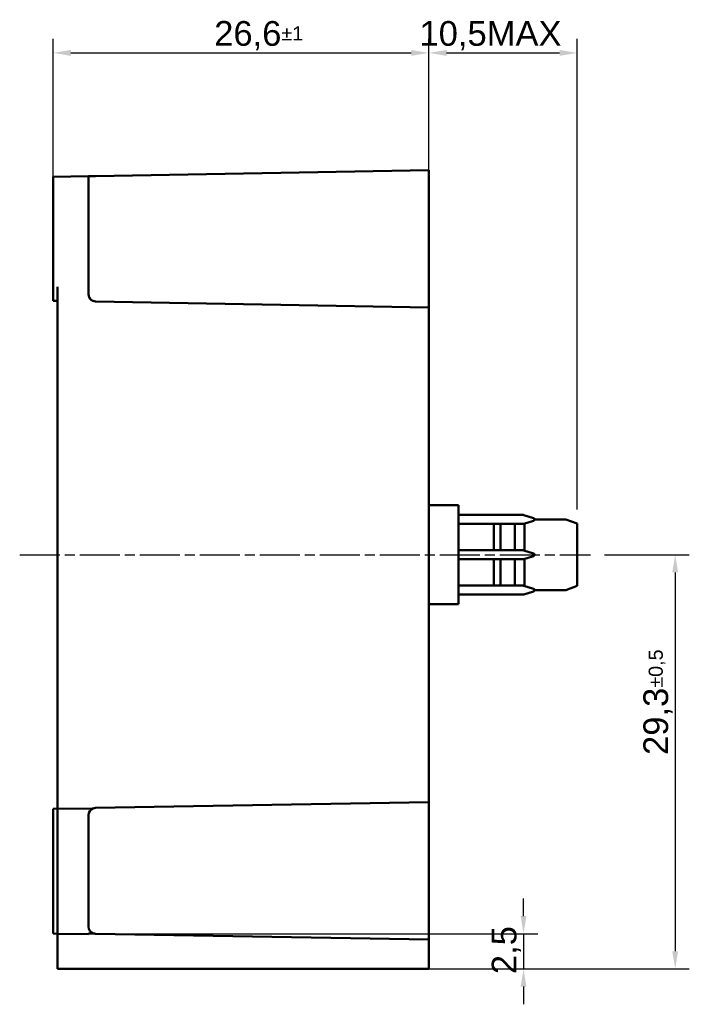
# Model space of a CAD drawing. Header units: millimetres. Extents: x 11 to 160, y 13 to 142.
# Tile 5 of 5: x 112 to 160, y 72 to 142. Entities that reach past the tile are written whole.
import ezdxf

# ---------------------------------------------------------------- set-up
doc = ezdxf.new("R2010")
doc.units = ezdxf.units.MM
doc.header["$LTSCALE"] = 0.5
doc.linetypes.add('CHAIN', pattern=[0.3543, 0.2362, -0.0295, 0.0591, -0.0295])
doc.linetypes.add('LONG_DASH_DOTTED', pattern=[0.3001, 0.2362, -0.0295, 0.0049, -0.0295])
for name, color, linetype, lineweight in [('Arêtes visibles(GABARIT)', 7, 'Continuous', 50), ('Cotes(GABARIT)', 7, 'Continuous', 25), ('Ligne de centre(GABARIT)', 7, 'LONG_DASH_DOTTED', 25)]:
    doc.layers.add(name, color=color, linetype=linetype, lineweight=lineweight)
doc.styles.add('Courant-BSI', font='arial.ttf')
doc.dimstyles.new('MS-Relais', dxfattribs={"dimscale": 0.5, "dimtxt": 3.5, "dimasz": 2.5, "dimexe": 2, "dimexo": 2, "dimgap": 0.3, "dimtad": 1, "dimtoh": 1, "dimrnd": 1e-08, "dimtxsty": 'Courant-BSI', "dimcen": 0.09, "dimdle": 6, "dimclrd": 7, "dimclre": 7, "dimclrt": 7, "dimazin": 2, "dimtfac": 0.571429, "dimtmove": 0, "dimatfit": 3, "dimfxl": 1, "dimtolj": 1, "dimlwd": 25, "dimlwe": 25, "dimarcsym": 0})

# ---------------------------------------------------------------- blocks, each defined once
blk = doc.blocks.new('*D35')
at = {"layer": 'Cotes(GABARIT)', "color": 7, "linetype": 'Continuous', "lineweight": 25}
for p, q in [((141.458, 122.39), (141.458, 140.39)), ((151.958, 107.099), (151.958, 140.39)), ((142.708, 139.39), (150.708, 139.39))]:
    blk.add_line(p, q, dxfattribs=at)
at = {"layer": 'Cotes(GABARIT)', "color": 7, "linetype": 'Continuous'}
for points in [[(142.708, 139.599), (142.708, 139.182), (141.458, 139.39)], [(150.708, 139.599), (150.708, 139.182), (151.958, 139.39)]]:
    blk.add_solid(points, dxfattribs=at)
at = {"layer": 'Defpoints', "color": 0, "linetype": 'Continuous'}
for p in [(151.958, 139.39), (141.458, 121.39), (151.958, 106.099)]:
    blk.add_point(p, dxfattribs=at)
at = {"layer": 'Cotes(GABARIT)', "color": 7, "linetype": 'Continuous', "lineweight": 25, "insert": (140.79, 141.644), "char_height": 1.75, "attachment_point": 1, "style": 'Courant-BSI'}
blk.add_mtext('\\A1;10,5{MAX}', dxfattribs=at)
blk = doc.blocks.new('*D36')
at = {"layer": 'Cotes(GABARIT)', "color": 7, "linetype": 'Continuous', "lineweight": 25}
for p, q in [((148.158, 78.335), (148.158, 79.585)), ((116.158, 77.085), (149.158, 77.085)), ((148.158, 77.085), (148.158, 74.59)), ((116.158, 74.59), (149.158, 74.59)), ((148.158, 73.34), (148.158, 72.09))]:
    blk.add_line(p, q, dxfattribs=at)
at = {"layer": 'Cotes(GABARIT)', "color": 7, "linetype": 'Continuous'}
for points in [[(147.95, 78.335), (148.366, 78.335), (148.158, 77.085)], [(147.95, 73.34), (148.366, 73.34), (148.158, 74.59)]]:
    blk.add_solid(points, dxfattribs=at)
at = {"layer": 'Defpoints', "color": 0, "linetype": 'Continuous'}
for p in [(115.158, 77.085), (115.158, 74.59), (148.158, 74.59)]:
    blk.add_point(p, dxfattribs=at)
at = {"layer": 'Cotes(GABARIT)', "color": 7, "linetype": 'Continuous', "lineweight": 25, "insert": (145.905, 74.223), "char_height": 1.75, "attachment_point": 1, "rotation": 90, "style": 'Courant-BSI'}
blk.add_mtext('\\A1;2,5', dxfattribs=at)
blk = doc.blocks.new('*D37')
at = {"layer": 'Cotes(GABARIT)', "color": 7, "linetype": 'Continuous', "lineweight": 25}
for p, q in [((114.858, 127.627), (114.858, 140.39)), ((141.458, 126.89), (141.458, 140.39)), ((116.108, 139.39), (140.208, 139.39))]:
    blk.add_line(p, q, dxfattribs=at)
at = {"layer": 'Cotes(GABARIT)', "color": 7, "linetype": 'Continuous'}
for points in [[(116.108, 139.599), (116.108, 139.182), (114.858, 139.39)], [(140.208, 139.599), (140.208, 139.182), (141.458, 139.39)]]:
    blk.add_solid(points, dxfattribs=at)
at = {"layer": 'Defpoints', "color": 0, "linetype": 'Continuous'}
for p in [(141.458, 139.39), (114.858, 126.627), (141.458, 125.89)]:
    blk.add_point(p, dxfattribs=at)
at = {"layer": 'Cotes(GABARIT)', "color": 7, "linetype": 'Continuous', "lineweight": 25, "insert": (126.257, 141.644), "char_height": 1.75, "attachment_point": 1, "style": 'Courant-BSI'}
blk.add_mtext('\\A1;26,6{\\H1.000000;±1}', dxfattribs=at)
blk = doc.blocks.new('*D38')
at = {"layer": 'Cotes(GABARIT)', "color": 7, "linetype": 'Continuous', "lineweight": 25}
for p, q in [((153.892, 103.89), (159.892, 103.89)), ((158.892, 102.64), (158.892, 75.84)), ((142.458, 74.59), (159.892, 74.59))]:
    blk.add_line(p, q, dxfattribs=at)
at = {"layer": 'Cotes(GABARIT)', "color": 7, "linetype": 'Continuous'}
for points in [[(158.684, 102.64), (159.1, 102.64), (158.892, 103.89)], [(158.684, 75.84), (159.1, 75.84), (158.892, 74.59)]]:
    blk.add_solid(points, dxfattribs=at)
at = {"layer": 'Defpoints', "color": 0, "linetype": 'Continuous'}
for p in [(152.892, 103.89), (141.458, 74.59), (158.892, 74.59)]:
    blk.add_point(p, dxfattribs=at)
at = {"layer": 'Cotes(GABARIT)', "color": 7, "linetype": 'Continuous', "lineweight": 25, "insert": (156.639, 89.729), "char_height": 1.75, "attachment_point": 1, "rotation": 90, "style": 'Courant-BSI'}
blk.add_mtext('\\A1;29,3{\\H1.000000;±0,5}', dxfattribs=at)

msp = doc.modelspace()

# ---------------------------------------------------------------- linework, layer by layer
at = {"layer": 'Arêtes visibles(GABARIT)'}
for p, q in [((117.8494, 130.6783), (141.4581, 131.0904)), ((141.4581, 131.0904), (141.4581, 125.8904)), ((117.3581, 130.6697), (114.8581, 130.6261)), ((114.8581, 126.6267), (114.8581, 130.6261)), ((117.8494, 130.6783), (117.3581, 130.6697)), ((117.3581, 130.6697), (117.3581, 126.6703)), ((114.8581, 126.6267), (114.8581, 122.8545)), ((117.3581, 122.3024), (117.3581, 126.6703)), ((141.4581, 125.8904), (141.4581, 121.3904)), ((114.8581, 121.8547), (114.8581, 122.8545)), ((115.1581, 85.9279), (115.1581, 122.8493)), ((114.8581, 121.8547), (115.1581, 121.8494)), ((141.4581, 121.3904), (117.8494, 121.8025)), ((141.4581, 86.3904), (141.4581, 121.3904)), ((143.5581, 107.3904), (141.4581, 107.3904)), ((143.5581, 107.3904), (143.5581, 100.3904)), ((148.1426, 106.7079), (143.5581, 106.7079)), ((148.8579, 106.4857), (148.1729, 106.7032)), ((143.5581, 106.0729), (148.1426, 106.0729)), ((146.0581, 104.2079), (146.0581, 106.0729)), ((146.5348, 106.0729), (146.5348, 104.2079)), ((147.5348, 106.0729), (147.5348, 104.2079)), ((148.1729, 106.0775), (148.8579, 106.295)), ((148.2276, 104.1858), (148.2276, 106.0949)), ((148.9276, 106.3904), (151.1581, 106.3904)), ((151.1581, 106.3904), (151.9581, 106.0992)), ((151.9581, 106.0992), (151.9581, 101.6815)), ((148.1426, 104.2079), (143.5581, 104.2079)), ((148.8579, 103.9857), (148.1729, 104.2032)), ((148.1729, 103.5775), (148.8579, 103.795)), ((143.5581, 103.5729), (148.1426, 103.5729)), ((146.0581, 101.7079), (146.0581, 103.5729)), ((146.5348, 103.5729), (146.5348, 101.7079)), ((147.5348, 103.5729), (147.5348, 101.7079)), ((148.2276, 101.6858), (148.2276, 103.5949)), ((148.1426, 101.7079), (143.5581, 101.7079)), ((148.8579, 101.4857), (148.1729, 101.7032)), ((143.5581, 101.0729), (148.1426, 101.0729)), ((148.1729, 101.0775), (148.8579, 101.295)), ((151.1581, 101.3904), (148.9276, 101.3904)), ((151.9581, 101.6815), (151.1581, 101.3904)), ((143.5581, 100.3904), (141.4581, 100.3904)), ((117.8494, 85.9783), (141.4581, 86.3904)), ((141.4581, 86.3904), (141.4581, 81.8904)), ((115.1581, 85.9313), (114.8581, 85.9261)), ((114.8581, 84.9262), (114.8581, 85.9261)), ((117.6739, 85.9432), (115.1581, 85.9279)), ((115.1581, 85.9279), (115.1581, 77.0851)), ((117.3581, 77.5817), (117.3581, 85.4783)), ((114.8581, 78.0902), (114.8581, 84.9262)), ((141.4581, 81.8904), (141.4581, 76.6697)), ((114.8581, 77.0904), (114.8581, 78.0902)), ((114.8581, 77.0904), (115.1581, 77.0851)), ((115.1581, 77.0851), (117.3581, 77.0467)), ((115.1581, 77.0851), (115.1581, 74.5904)), ((117.6992, 77.1076), (117.3581, 77.1056)), ((117.3581, 77.0467), (117.3581, 77.1056)), ((141.4581, 76.6697), (117.8494, 77.0818)), ((141.4581, 74.5904), (141.4581, 76.6697)), ((141.4581, 74.5904), (115.1581, 74.5904))]:
    msp.add_line(p, q, dxfattribs=at)
for centre, radius, start, end in [((117.8581, 122.3024), 0.5, 180, 269), ((148.1426, 106.6079), 0.1, 72.385357, 90), ((148.1426, 106.1729), 0.1, 270, 287.614643), ((148.8276, 106.3904), 0.1, 287.614643, 72.385357), ((148.1426, 104.1079), 0.1, 72.385357, 90), ((148.8276, 103.8904), 0.1, 287.614643, 72.385357), ((148.1426, 103.6729), 0.1, 270, 287.614643), ((148.1426, 101.6079), 0.1, 72.385357, 90), ((148.1426, 101.1729), 0.1, 270, 287.614643), ((148.8276, 101.3904), 0.1, 287.614643, 72.385357), ((117.8581, 85.4783), 0.5, 111.621019, 180), ((117.8581, 85.4783), 0.5, 91, 111.621019), ((117.8581, 77.5817), 0.5, 180, 251.472228), ((117.8581, 77.5817), 0.5, 251.472228, 269)]:
    msp.add_arc(centre, radius, start, end, dxfattribs=at)
at = {"layer": 'Ligne de centre(GABARIT)', "linetype": 'CHAIN', "ltscale": 23.990969}
msp.add_line((112.4848, 103.8904), (152.8921, 103.8904), dxfattribs=at)

# ---------------------------------------------------------------- dimensions: what is measured, and where the dimension line sits
at = {"layer": 'Cotes(GABARIT)', "color": 7, "linetype": 'Continuous', "lineweight": 25}
dim = msp.add_linear_dim(base=(141.4581, 139.3904), p1=(114.8581, 126.6267), p2=(141.4581, 125.8904), dimstyle='MS-Relais', override={"dimgap": 0.3, "dimtoh": 0, "dimdec": 2, "dimtol": 1, "dimlim": 0, "dimtp": 1, "dimtm": 1, "dimtdec": 2, "dimtofl": 0, "dimatfit": 1}, dxfattribs=at)
dim.commit()
dim.dimension.update_dxf_attribs({"geometry": '*D37', "text_midpoint": (129.2435, 139.3904), "dimtype": 160})
dim = msp.add_linear_dim(base=(151.9581, 139.3904), p1=(141.4581, 121.3904), p2=(151.9581, 106.0992), text='<>{MAX}', dimstyle='MS-Relais', override={"dimtoh": 0, "dimdec": 2, "dimtp": 0, "dimtm": 0, "dimtdec": 2, "dimtofl": 0, "dimatfit": 1}, dxfattribs=at)
dim.commit()
dim.dimension.update_dxf_attribs({"geometry": '*D35', "text_midpoint": (145.6776, 139.3904), "dimtype": 160})
for base, p1, p2, angle, override, picture, middle in [((158.8921, 74.5904), (152.8921, 103.8904), (141.4581, 74.5904), 270, {"dimgap": 0.3, "dimtoh": 0, "dimdec": 2, "dimtol": 1, "dimlim": 0, "dimtp": 0.5, "dimtm": 0.5, "dimtdec": 2, "dimtofl": 0, "dimatfit": 1}, '*D38', (158.8921, 93.3984)), ((148.1581, 74.5904), (115.1581, 77.0851), (115.1581, 74.5904), 90, {"dimtoh": 0, "dimdec": 1, "dimtp": 0, "dimtm": 0, "dimtdec": 2, "dimtofl": 1, "dimatfit": 1}, '*D36', (148.1581, 75.8377))]:
    dim = msp.add_linear_dim(base=base, p1=p1, p2=p2, angle=angle, dimstyle='MS-Relais', override=override, dxfattribs=at)
    dim.commit()
    dim.dimension.update_dxf_attribs({"geometry": picture, "text_midpoint": middle, "dimtype": 160})

doc.saveas('drawing.dxf')
